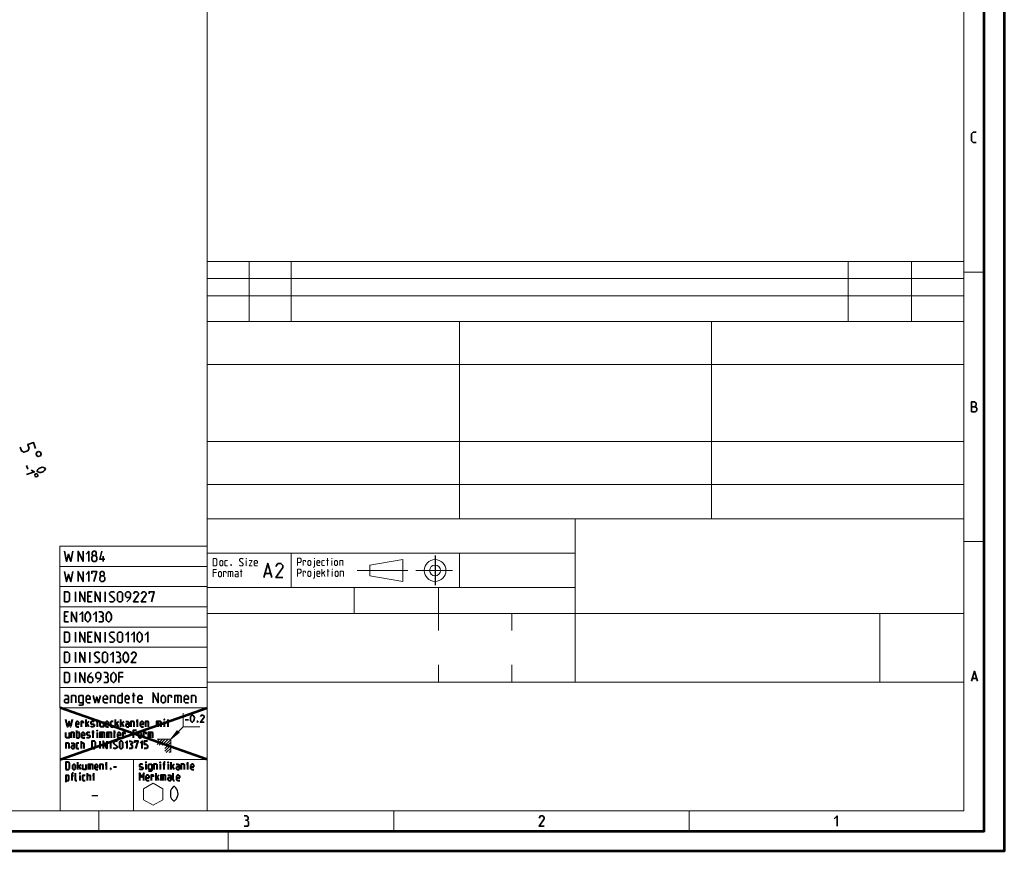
# Paper-space layout 'Layout1' of a CAD drawing. Header units: millimetres. Extents: x -17 to 577, y -5 to 415.
# Tile 3 of 10: x 333 to 577, y -5 to 201. Entities that reach past the tile are written whole.
import ezdxf

# ---------------------------------------------------------------- set-up
doc = ezdxf.new("R2010")
doc.units = ezdxf.units.MM
doc.header["$MEASUREMENT"] = 0
doc.linetypes.add('PV Style 0', pattern=[0.999, 0.609, -0.13, 0.13, -0.13])

psp = doc.layouts.get("Layout1")

# ---------------------------------------------------------------- hatches: boundary and pattern name
at = {"true_color": 0x000000}
psp.add_hatch(color=18, dxfattribs=at).paths.add_polyline_path([(370.8, 22.75), (372.4, 24.85), (372.9, 24.38)])

# ---------------------------------------------------------------- linework, layer by layer
at = {"color": 18, "lineweight": 53, "true_color": 0x000000}
for points in [[(577, 415), (577, -5), (-17, -5)], [(572, 205), (572, 410), (-12, 410), (-12, 0), (572, 0), (572, 205)], [(566.93, 118), (567, 118)], [(379.8, 17.75), (343.4, 30.5)], [(343.4, 17.75), (379.8, 30.5)]]:
    psp.add_lwpolyline(points, dxfattribs=at)
at = {"color": 18, "lineweight": 13, "true_color": 0x000000}
for points in [[(567, 205), (567, 5), (-7, 5), (-7, 405), (567, 405), (567, 205)], [(379.8, 405), (379.8, 5)], [(567, 141), (567, 126.13), (379.8, 126.13)], [(379.8, 141), (567, 141)], [(379.8, 126.13), (379.8, 141)], [(390.2, 141), (390.2, 126.13)], [(400.6, 126.13), (400.6, 141)], [(538.4, 141), (538.4, 126.13)], [(554, 126.13), (554, 141)], [(567, 136.75), (379.8, 136.75)], [(567, 138.33), (572, 138.33)], [(379.8, 132.5), (567, 132.5)], [(567, 126.13), (567, 5), (379.8, 5)], [(567, 126.13), (379.8, 126.13)], [(379.8, 5), (379.8, 126.13)], [(442.2, 126.13), (442.2, 77.25)], [(504.6, 126.13), (504.6, 77.25)], [(379.8, 115.5), (567, 115.5)], [(567, 96.38), (379.8, 96.38)], [(379.8, 85.75), (567, 85.75)], [(567, 77.25), (379.8, 77.25)], [(470.8, 36.88), (470.8, 77.25)], [(567, 71.68), (572, 71.68)], [(379.8, 70.5), (343.38, 70.5)], [(343.38, 70.5), (343.38, 30.5)], [(379.8, 70.5), (379.8, 30.5)], [(470.8, 68.75), (379.8, 68.75)], [(400.6, 68.75), (400.6, 60.25)], [(442.2, 68.75), (442.2, 60.25)], [(420.08, 65.85), (428.18, 67.2)], [(420.08, 63.15), (420.08, 65.85)], [(428.18, 67.2), (428.18, 61.8)], [(379.8, 65.5), (343.38, 65.5)], [(416.9, 64.5), (429.48, 64.5)], [(431.45, 64.5), (440.5, 64.5)], [(428.18, 61.8), (420.08, 63.15)], [(379.8, 60.5), (343.38, 60.5)], [(379.8, 60.25), (470.8, 60.25)], [(416.2, 53.88), (416.2, 60.25)], [(437, 60.25), (437, 49.63)], [(379.8, 55.5), (343.38, 55.5)], [(567, 53.88), (379.8, 53.88)], [(455.2, 53.88), (455.2, 49.63)], [(546.2, 36.88), (546.2, 53.88)], [(379.8, 50.5), (343.38, 50.5)], [(379.8, 45.5), (343.38, 45.5)], [(379.8, 40.5), (343.38, 40.5)], [(437, 36.88), (437, 41.13)], [(455.2, 41.13), (455.2, 36.88)], [(379.8, 36.88), (567, 36.88)], [(379.8, 35.5), (343.38, 35.5)], [(343.38, 30.5), (379.8, 30.5)], [(379.8, 30.5), (379.8, 5), (343.4, 5)], [(379.8, 30.5), (343.4, 30.5)], [(343.4, 30.5), (343.4, 5)], [(373.88, 29.18), (373.88, 25.83)], [(373.88, 25.83), (370.8, 22.75)], [(370.8, 22.75), (370.8, 22.75), (372.9, 24.38), (372.4, 24.85), (370.8, 22.75)], [(372.4, 24.85), (370.8, 22.75)], [(372.9, 24.38), (370.8, 22.75)], [(372.9, 24.38), (372.4, 24.85)], [(373.88, 25.83), (377.98, 25.83)], [(370.8, 22.75), (367.43, 22.75)], [(368.05, 22.75), (367.43, 22.13)], [(367.43, 21.43), (368.75, 22.75)], [(369.45, 22.75), (367.95, 21.25)], [(368.68, 21.25), (370.18, 22.75)], [(370.8, 22.68), (369.3, 21.18)], [(369.3, 20.48), (370.8, 21.98)], [(370.8, 19.45), (370.8, 22.75)], [(370.8, 21.25), (369.3, 19.78)], [(369.7, 19.45), (370.8, 20.55)], [(370.8, 19.85), (370.4, 19.45)], [(343.4, 17.75), (379.8, 17.75)], [(361.6, 5), (361.6, 17.75)], [(366.45, 11.88), (364.08, 10.5)], [(364.08, 10.5), (364.08, 7.75)], [(368.83, 10.5), (366.45, 11.88)], [(368.83, 7.75), (368.83, 10.5)], [(364.08, 7.75), (366.45, 6.38)], [(366.45, 6.38), (368.83, 7.75)], [(353, 5), (353, 0)], [(426, 5), (426, 0)], [(499, 5), (499, 0)], [(385, 0), (385, -5)]]:
    psp.add_lwpolyline(points, dxfattribs=at)
at = {"color": 80, "lineweight": 35, "true_color": 0x37ff26}
for points in [[(569.28, 172.93), (568.92, 172.55), (568.92, 170.78)], [(568.92, 170.78), (569.28, 170.43), (570, 170.43)], [(570, 172.93), (569.28, 172.93)], [(569.48, 106.25), (568.92, 106.25), (568.92, 103.75)], [(568.92, 105), (569.65, 105)], [(569.65, 105), (570, 105.35), (570, 105.9), (569.65, 106.2), (569.48, 106.25)], [(569.83, 105), (569.65, 105)], [(570.17, 104.1), (570.17, 104.65), (569.83, 105)], [(568.92, 103.75), (569.83, 103.75), (570.17, 104.1)], [(335.75, 94.72), (335.43, 94.08), (334.48, 93.75), (333.85, 94.08), (333.52, 95.03)], [(337.33, 94.72), (336.85, 96.15), (335.43, 95.65), (335.75, 94.72)], [(337.65, 92.85), (337.48, 93.4), (337.65, 93.78)], [(337.65, 93.78), (337.93, 93.88)], [(338.58, 92.85), (338.02, 92.68), (337.65, 92.85)], [(337.93, 93.88), (338.2, 93.95), (338.58, 93.78)], [(338.58, 93.78), (338.75, 93.22), (338.58, 92.85)], [(335.4, 89.6), (335.13, 90.45)], [(335.08, 88.23), (337.08, 88.9), (336.3, 89.28)], [(337.15, 88.1), (337.25, 88.33), (337.43, 88.38)], [(337.48, 87.68), (337.27, 87.78), (337.15, 88.1)], [(337.43, 88.38), (337.6, 88.45), (337.83, 88.33)], [(337.83, 87.78), (337.48, 87.68)], [(338.15, 89.75), (337.93, 89.5), (337.73, 89.12)], [(337.73, 89.12), (337.77, 88.97), (338.15, 88.8)], [(337.83, 88.33), (337.93, 88), (337.83, 87.78)], [(338.58, 89.88), (338.15, 89.75), (337.93, 89.5)], [(339, 90.03), (338.58, 89.88)], [(339.73, 89.8), (339.35, 89.97), (339, 90.03)], [(339.77, 89.65), (339.73, 89.8)], [(346.6, 69.25), (346.08, 66.75), (345.52, 68.53), (345, 66.75), (344.48, 69.25)], [(349.1, 69.25), (349.1, 66.75), (347.85, 69.25), (347.85, 66.75)], [(350.52, 66.75), (350.52, 69.25), (349.83, 68.53)], [(351.6, 69.25), (351.38, 68.88), (351.38, 68.35)], [(351.38, 68.35), (351.6, 68.18)], [(352.15, 69.25), (351.6, 69.25)], [(352.38, 68.35), (352.38, 68.88), (352.15, 69.25)], [(352.15, 68.18), (352.38, 68.35)], [(353.75, 69.25), (353.23, 67.28), (354.48, 67.28)], [(351.6, 68.18), (351.25, 67.8), (351.25, 67.1)], [(351.25, 67.1), (351.6, 66.75), (352.15, 66.75), (352.5, 67.1)], [(352.15, 68.18), (351.6, 68.18)], [(352.5, 67.1), (352.5, 67.8), (352.15, 68.18)], [(354.05, 68), (354.05, 66.75)], [(395.8, 62.75), (394.8, 66.25), (393.8, 62.75)], [(396.8, 65.5), (397.3, 66.25), (398.05, 66.25), (398.55, 65.75), (398.55, 65.25), (396.8, 62.75), (398.55, 62.75)], [(346.6, 64.25), (346.08, 61.75), (345.52, 63.53), (345, 61.75), (344.48, 64.25)], [(349.1, 64.25), (349.1, 61.75), (347.85, 64.25), (347.85, 61.75)], [(350.52, 61.75), (350.52, 64.25), (349.83, 63.53)], [(351.77, 61.75), (352.5, 64.25), (351.25, 64.25), (351.25, 63.7)], [(353.58, 64.25), (353.33, 63.88), (353.33, 63.35)], [(353.33, 63.35), (353.58, 63.17)], [(354.1, 64.25), (353.58, 64.25)], [(354.35, 63.35), (354.35, 63.88), (354.1, 64.25)], [(354.48, 62.1), (354.48, 62.8), (354.1, 63.17), (354.35, 63.35)], [(395.48, 63.75), (394.13, 63.75)], [(353.58, 63.17), (353.23, 62.8), (353.23, 62.1)], [(353.23, 62.1), (353.58, 61.75), (354.1, 61.75), (354.48, 62.1)], [(354.1, 63.17), (353.58, 63.17)], [(345.73, 57.1), (345.73, 58.88), (345.35, 59.25), (344.48, 59.25), (344.48, 58)], [(347.2, 59.25), (347.2, 56.75)], [(349.58, 59.25), (349.58, 56.75), (348.33, 59.25), (348.33, 56.75)], [(351.38, 59.25), (350.3, 59.25), (350.3, 56.75)], [(353.33, 59.25), (353.33, 56.75), (352.08, 59.25), (352.08, 56.75)], [(354.53, 59.25), (354.53, 56.75)], [(356, 59.25), (355.65, 58.88), (355.65, 58.53)], [(355.65, 58.53), (356.9, 57.45)], [(356.9, 59.05), (356.73, 59.25), (356, 59.25)], [(357.98, 59.25), (357.62, 58.88), (357.62, 58)], [(358.88, 57.1), (358.88, 58.88), (358.5, 59.25), (357.98, 59.25)], [(359.58, 58.88), (359.95, 59.25), (360.48, 59.25)], [(360.73, 57.8), (359.95, 57.8), (359.58, 58.17), (359.58, 58.88)], [(360.48, 59.25), (360.83, 58.88), (360.83, 58.17)], [(361.55, 58.7), (361.9, 59.25), (362.45, 59.25)], [(362.8, 58.53), (361.55, 56.75), (362.8, 56.75)], [(362.45, 59.25), (362.8, 58.88), (362.8, 58.53)], [(363.5, 58.7), (363.88, 59.25), (364.4, 59.25)], [(364.75, 58.53), (363.5, 56.75), (364.75, 56.75)], [(364.4, 59.25), (364.75, 58.88), (364.75, 58.53)], [(366, 56.75), (366.73, 59.25), (365.48, 59.25), (365.48, 58.7)], [(344.48, 58), (344.48, 56.75)], [(344.48, 56.75), (345.35, 56.75), (345.73, 57.1)], [(350.3, 58.17), (351, 58.17)], [(351.38, 56.75), (350.3, 56.75)], [(356.55, 56.75), (355.83, 56.75), (355.65, 56.92)], [(356.9, 57.45), (356.9, 57.1), (356.55, 56.75)], [(357.62, 58), (357.62, 57.1), (357.98, 56.75)], [(357.98, 56.75), (358.5, 56.75), (358.88, 57.1)], [(360.83, 58.17), (360.65, 57.45), (359.95, 56.75)], [(345.52, 54.25), (344.48, 54.25), (344.48, 51.75)], [(347.5, 54.25), (347.5, 51.75), (346.25, 54.25), (346.25, 51.75)], [(348.93, 51.75), (348.93, 54.25), (348.23, 53.53)], [(349.83, 53.88), (349.65, 53.53), (349.65, 53)], [(350.35, 54.25), (350.18, 54.25), (349.83, 53.88)], [(352.33, 51.75), (352.33, 54.25), (351.6, 53.53)], [(353.02, 54.25), (353.75, 54.25)], [(353.75, 54.25), (354.05, 53.88), (354.05, 53.35)], [(355, 53.88), (354.83, 53.53), (354.83, 53)], [(355.52, 54.25), (355.35, 54.25), (355, 53.88)], [(344.48, 53.17), (345.18, 53.17)], [(345.52, 51.75), (344.48, 51.75)], [(349.65, 53), (349.65, 52.45), (349.83, 52.1)], [(349.65, 52.45), (349.83, 52.1), (350.18, 51.75)], [(350.18, 51.75), (350.35, 51.75), (350.73, 52.1)], [(353.93, 51.75), (353.02, 51.75)], [(353.4, 53.17), (353.75, 53.17), (354.1, 52.8)], [(354.05, 53.35), (353.75, 53.17)], [(354.1, 52.8), (354.1, 51.92), (353.93, 51.75)], [(354.83, 53), (354.83, 52.45), (355, 52.1)], [(354.83, 52.45), (355, 52.1), (355.35, 51.75)], [(355.35, 51.75), (355.52, 51.75), (355.9, 52.1)], [(345.73, 47.1), (345.73, 48.88), (345.35, 49.25), (344.48, 49.25), (344.48, 48)], [(347.2, 49.25), (347.2, 46.75)], [(349.58, 49.25), (349.58, 46.75), (348.33, 49.25), (348.33, 46.75)], [(351.38, 49.25), (350.3, 49.25), (350.3, 46.75)], [(353.33, 49.25), (353.33, 46.75), (352.08, 49.25), (352.08, 46.75)], [(354.53, 49.25), (354.53, 46.75)], [(356, 49.25), (355.65, 48.88), (355.65, 48.53)], [(356.9, 49.05), (356.73, 49.25), (356, 49.25)], [(357.98, 49.25), (357.62, 48.88), (357.62, 48)], [(358.88, 47.1), (358.88, 48.88), (358.5, 49.25), (357.98, 49.25)], [(360.3, 46.75), (360.3, 49.25), (359.58, 48.53)], [(361.73, 46.75), (361.73, 49.25), (361, 48.53)], [(362.62, 48.88), (362.45, 48.53), (362.45, 48)], [(363.15, 49.25), (362.98, 49.25), (362.62, 48.88)], [(363.7, 48.53), (363.5, 48.88), (363.15, 49.25)], [(365.13, 46.75), (365.13, 49.25), (364.4, 48.53)], [(344.48, 48), (344.48, 46.75)], [(344.48, 46.75), (345.35, 46.75), (345.73, 47.1)], [(350.3, 48.18), (351, 48.18)], [(351.38, 46.75), (350.3, 46.75)], [(355.65, 48.53), (356.9, 47.45)], [(356.55, 46.75), (355.83, 46.75), (355.65, 46.92)], [(356.9, 47.45), (356.9, 47.1), (356.55, 46.75)], [(357.62, 48), (357.62, 47.1), (357.98, 46.75)], [(357.98, 46.75), (358.5, 46.75), (358.88, 47.1)], [(362.45, 48), (362.45, 47.45), (362.62, 47.1)], [(362.45, 47.45), (362.62, 47.1), (362.98, 46.75)], [(362.98, 46.75), (363.15, 46.75), (363.5, 47.1)], [(363.5, 47.1), (363.7, 47.45), (363.7, 48.53)], [(345.73, 42.1), (345.73, 43.88), (345.35, 44.25), (344.48, 44.25), (344.48, 43)], [(347.2, 44.25), (347.2, 41.75)], [(349.58, 44.25), (349.58, 41.75), (348.33, 44.25), (348.33, 41.75)], [(350.77, 44.25), (350.77, 41.75)], [(352.25, 44.25), (351.9, 43.88), (351.9, 43.53)], [(353.15, 44.05), (352.98, 44.25), (352.25, 44.25)], [(354.23, 44.25), (353.88, 43.88), (353.88, 43)], [(355.12, 42.1), (355.12, 43.88), (354.75, 44.25), (354.23, 44.25)], [(356.55, 41.75), (356.55, 44.25), (355.83, 43.53)], [(357.25, 44.25), (357.98, 44.25)], [(357.98, 44.25), (358.27, 43.88), (358.27, 43.35)], [(359.23, 43.88), (359.05, 43.53), (359.05, 43)], [(359.75, 44.25), (359.58, 44.25), (359.23, 43.88)], [(361, 43.7), (361.38, 44.25), (361.9, 44.25)], [(361.9, 44.25), (362.25, 43.88), (362.25, 43.53)], [(344.48, 43), (344.48, 41.75)], [(344.48, 41.75), (345.35, 41.75), (345.73, 42.1)], [(351.9, 43.53), (353.15, 42.45)], [(352.8, 41.75), (352.08, 41.75), (351.9, 41.92)], [(353.15, 42.45), (353.15, 42.1), (352.8, 41.75)], [(353.88, 43), (353.88, 42.1), (354.23, 41.75)], [(354.23, 41.75), (354.75, 41.75), (355.12, 42.1)], [(358.33, 41.92), (358.15, 41.75), (357.25, 41.75)], [(357.62, 43.17), (357.98, 43.17)], [(358.27, 43.35), (357.98, 43.17)], [(357.98, 43.17), (358.33, 42.8), (358.33, 41.92)], [(359.05, 43), (359.05, 42.45), (359.23, 42.1)], [(359.05, 42.45), (359.23, 42.1), (359.58, 41.75)], [(359.58, 41.75), (359.75, 41.75), (360.12, 42.1)], [(362.25, 43.53), (361, 41.75), (362.25, 41.75)], [(345.73, 37.1), (345.73, 38.88), (345.35, 39.25), (344.48, 39.25), (344.48, 38)], [(347.2, 39.25), (347.2, 36.75)], [(349.58, 39.25), (349.58, 36.75), (348.33, 39.25), (348.33, 36.75)], [(350.3, 38), (350.65, 38.7), (351.2, 39.25)], [(352.25, 38.88), (352.62, 39.25), (353.15, 39.25)], [(353.15, 39.25), (353.5, 38.88), (353.5, 38.17)], [(354.23, 39.25), (354.95, 39.25)], [(354.95, 39.25), (355.23, 38.88), (355.23, 38.35)], [(356.73, 39.25), (356.55, 39.25), (356.2, 38.88)], [(359.05, 39.25), (357.98, 39.25), (357.98, 36.75)], [(570.35, 37.08), (569.65, 39.58), (568.92, 37.08)], [(344.48, 38), (344.48, 36.75)], [(344.48, 36.75), (345.35, 36.75), (345.73, 37.1)], [(350.65, 36.75), (350.3, 37.1), (350.3, 38)], [(350.43, 38.17), (351.2, 38.17)], [(351.55, 37.1), (351.2, 36.75), (350.65, 36.75)], [(351.2, 38.17), (351.55, 37.8), (351.55, 37.1)], [(353.4, 37.8), (352.62, 37.8), (352.25, 38.17), (352.25, 38.88)], [(353.5, 38.17), (353.33, 37.45), (352.62, 36.75)], [(355.3, 36.92), (355.12, 36.75), (354.23, 36.75)], [(354.58, 38.17), (354.95, 38.17)], [(355.23, 38.35), (354.95, 38.17)], [(354.95, 38.17), (355.3, 37.8), (355.3, 36.92)], [(356.2, 38.88), (356, 38.53), (356, 38)], [(356, 38), (356, 37.45), (356.2, 37.1)], [(356, 37.45), (356.2, 37.1), (356.55, 36.75)], [(356.55, 36.75), (356.73, 36.75), (357.08, 37.1)], [(357.98, 38.17), (359.05, 38.17)], [(570.13, 37.8), (569.18, 37.8)], [(358.75, 31.75), (358.75, 34.25)], [(361.55, 34.25), (361.55, 31.75)], [(367.68, 34.25), (367.68, 31.75), (366.43, 34.25), (366.43, 31.75)], [(344.48, 33.53), (345.35, 33.53)], [(345.52, 32.62), (344.83, 32.62), (344.48, 32.45)], [(344.48, 32.45), (344.48, 31.93)], [(344.48, 31.93), (344.83, 31.75), (345.52, 31.75)], [(345.35, 33.53), (345.52, 33.17), (345.52, 31.75)], [(347.33, 31.75), (347.33, 33.35), (347.15, 33.53), (346.25, 33.53), (346.25, 31.75)], [(348.02, 33.35), (348.23, 33.53), (349.1, 33.53)], [(349.1, 33.53), (349.1, 31.38), (348.93, 31.15), (348.02, 31.15)], [(349.1, 31.75), (348.23, 31.75), (348.02, 31.93), (348.02, 33.35)], [(350.52, 33.53), (350.18, 33.53), (349.83, 33.17)], [(349.83, 32.62), (350.9, 32.62), (350.9, 33.17), (350.52, 33.53)], [(349.83, 33.17), (349.83, 32.1)], [(349.83, 32.1), (350.18, 31.75), (350.9, 31.75)], [(353.4, 33.53), (352.93, 31.75), (352.5, 33.17), (352.08, 31.75), (351.6, 33.53)], [(354.83, 33.53), (354.48, 33.53), (354.1, 33.17)], [(354.1, 32.62), (355.18, 32.62), (355.18, 33.17), (354.83, 33.53)], [(354.1, 33.17), (354.1, 32.1)], [(354.1, 32.1), (354.48, 31.75), (355.18, 31.75)], [(356.98, 31.75), (356.98, 33.35), (356.77, 33.53), (355.9, 33.53), (355.9, 31.75)], [(358.75, 33.53), (358.02, 33.53), (357.68, 33.35)], [(357.68, 33.35), (357.68, 31.93)], [(357.68, 31.93), (358.02, 31.75), (358.75, 31.75)], [(360.18, 33.53), (359.83, 33.53), (359.48, 33.17)], [(359.48, 33.17), (359.48, 32.1)], [(359.48, 32.62), (360.52, 32.62)], [(359.48, 32.1), (359.83, 31.75), (360.52, 31.75)], [(360.52, 32.62), (360.52, 33.17), (360.18, 33.53)], [(361.98, 33.53), (361.25, 33.53)], [(362.68, 32.62), (363.75, 32.62), (363.75, 33.17), (363.4, 33.53), (363.02, 33.53), (362.68, 33.17)], [(362.68, 33.17), (362.68, 32.1), (363.02, 31.75)], [(363.02, 31.75), (363.75, 31.75)], [(369.1, 33.53), (368.75, 33.53), (368.4, 33.17)], [(368.4, 33.17), (368.4, 32.62)], [(368.4, 32.62), (368.4, 32.1), (368.75, 31.75)], [(368.75, 31.75), (369.1, 31.75), (369.48, 32.1)], [(369.48, 32.1), (369.48, 33.17), (369.1, 33.53)], [(370.9, 33.53), (370.18, 33.53), (370.18, 31.75)], [(371, 33), (371, 33.35), (370.9, 33.53)], [(373.4, 31.75), (373.4, 33.35), (373.23, 33.53), (371.77, 33.53), (371.77, 31.75)], [(372.55, 31.75), (372.55, 33.53)], [(374.83, 33.53), (374.48, 33.53), (374.1, 33.17)], [(374.1, 32.62), (375.18, 32.62), (375.18, 33.17), (374.83, 33.53)], [(374.1, 33.17), (374.1, 32.1)], [(374.1, 32.1), (374.48, 31.75), (375.18, 31.75)], [(376.98, 31.75), (376.98, 33.35), (376.77, 33.53), (375.9, 33.53), (375.9, 31.75)], [(375.15, 27.55), (374.38, 27.55)], [(375.8, 28.45), (375.68, 28.2), (375.68, 27.83)], [(375.68, 27.83), (375.68, 27.43), (375.8, 27.18)], [(375.68, 27.43), (375.8, 27.18), (376.05, 26.93)], [(376.18, 28.73), (376.05, 28.73), (375.8, 28.45)], [(376.05, 26.93), (376.18, 26.93), (376.45, 27.18)], [(377.5, 27.18), (377.48, 27.23), (377.38, 27.23), (377.35, 27.12)], [(377.35, 27.12), (377.35, 27.1), (377.38, 27)], [(377.38, 27), (377.48, 27), (377.52, 27.1)], [(377.52, 27.1), (377.52, 27.12), (377.5, 27.18)], [(378.12, 28.33), (378.38, 28.73), (378.75, 28.73)], [(379.02, 28.2), (378.12, 26.93), (379.02, 26.93)], [(378.75, 28.73), (379.02, 28.45), (379.02, 28.2)], [(388.93, 3.75), (389.65, 3.75)], [(389.27, 2.67), (389.65, 2.67), (390, 2.33)], [(389.65, 3.75), (389.95, 3.4), (389.95, 2.85)], [(389.95, 2.85), (389.65, 2.67)], [(461.93, 3.23), (462.27, 3.75)], [(463.18, 3.4), (463.18, 3.03), (461.93, 1.25), (463.18, 1.25)], [(462.27, 3.75), (462.83, 3.75), (463.18, 3.4)], [(535.65, 1.25), (535.65, 3.75), (534.93, 3.03)], [(389.83, 1.25), (388.93, 1.25)], [(390, 2.33), (390, 1.43), (389.83, 1.25)]]:
    psp.add_lwpolyline(points, dxfattribs=at)
at = {"color": 80, "lineweight": 18, "true_color": 0x37ff26}
for points in [[(381.95, 67.45), (381.3, 67.45), (381.3, 66.55)], [(381.3, 66.55), (381.3, 65.65)], [(381.3, 65.65), (381.95, 65.65), (382.2, 65.9)], [(382.2, 65.9), (382.2, 67.18), (381.95, 67.45)], [(383.7, 65.9), (383.7, 66.68), (383.45, 66.93), (383.18, 66.93), (382.93, 66.68), (382.93, 66.28)], [(382.93, 66.28), (382.93, 65.9), (383.18, 65.65)], [(383.18, 65.65), (383.45, 65.65), (383.7, 65.9)], [(384.85, 66.93), (384.35, 66.93), (384.2, 66.8)], [(384.2, 66.8), (384.2, 65.78)], [(384.2, 65.78), (384.35, 65.65), (384.85, 65.65)], [(385.77, 65.9), (385.75, 65.95), (385.68, 65.95), (385.62, 65.85)], [(385.62, 65.85), (385.62, 65.8), (385.68, 65.72)], [(385.68, 65.72), (385.75, 65.72), (385.8, 65.8)], [(385.8, 65.8), (385.8, 65.85), (385.77, 65.9)], [(388.08, 67.45), (387.8, 67.18), (387.8, 66.93)], [(387.8, 66.93), (388.7, 66.15), (388.7, 65.9), (388.45, 65.65), (387.95, 65.65), (387.8, 65.78)], [(388.7, 67.3), (388.58, 67.45), (388.08, 67.45)], [(389.48, 67.38), (389.48, 67.3), (389.52, 67.45), (389.48, 67.45), (389.48, 67.38)], [(389.48, 66.93), (389.48, 65.65)], [(390.95, 65.65), (390.18, 65.65), (390.95, 66.93), (390.18, 66.93)], [(391.45, 66.28), (392.23, 66.28), (392.23, 66.68), (391.98, 66.93), (391.7, 66.93), (391.45, 66.68), (391.45, 65.9), (391.7, 65.65), (392.23, 65.65)], [(403.05, 66.75), (403.05, 67.28), (402.77, 67.53), (402.15, 67.53), (402.15, 65.72)], [(402.15, 66.5), (402.77, 66.5), (403.05, 66.75)], [(404.08, 67), (403.55, 67), (403.55, 65.72)], [(404.15, 66.62), (404.15, 66.88), (404.08, 67)], [(405.48, 65.97), (405.48, 66.75), (405.23, 67), (404.98, 67), (404.73, 66.75), (404.73, 66.38)], [(404.73, 66.38), (404.73, 65.97), (404.98, 65.72)], [(404.98, 65.72), (405.23, 65.72), (405.48, 65.97)], [(406.37, 67), (406.37, 65.47), (406.25, 65.3), (406, 65.3)], [(406.37, 67.45), (406.37, 67.4), (406.35, 67.53), (406.37, 67.53), (406.37, 67.45)], [(406.9, 66.38), (407.68, 66.38), (407.68, 66.75), (407.43, 67), (407.15, 67), (406.9, 66.75), (406.9, 65.97), (407.15, 65.72), (407.68, 65.72)], [(408.83, 67), (408.33, 67), (408.18, 66.88)], [(408.18, 66.88), (408.18, 65.85)], [(408.18, 65.85), (408.33, 65.72), (408.83, 65.72)], [(409.85, 67), (409.35, 67)], [(409.55, 67.53), (409.55, 65.72)], [(410.62, 67.45), (410.62, 67.4), (410.68, 67.53), (410.62, 67.53), (410.62, 67.45)], [(410.62, 67), (410.62, 65.72)], [(412.08, 65.97), (412.08, 66.75), (411.83, 67), (411.58, 67), (411.33, 66.75), (411.33, 66.38)], [(411.33, 66.38), (411.33, 65.97), (411.58, 65.72)], [(411.58, 65.72), (411.83, 65.72), (412.08, 65.97)], [(413.38, 65.72), (413.38, 66.88), (413.25, 67), (412.6, 67), (412.6, 65.72)], [(382.08, 64.75), (381.3, 64.75), (381.3, 62.95)], [(381.3, 63.98), (382.08, 63.98)], [(383.1, 64.22), (382.85, 64.22), (382.58, 63.98)], [(382.58, 63.98), (382.58, 63.58)], [(382.58, 63.58), (382.58, 63.2), (382.85, 62.95)], [(383.35, 63.2), (383.35, 63.98), (383.1, 64.22)], [(384.38, 64.22), (383.88, 64.22), (383.88, 62.95)], [(384.48, 63.85), (384.48, 64.1), (384.38, 64.22)], [(386.18, 62.95), (386.18, 64.1), (386.05, 64.22), (385.02, 64.22), (385.02, 62.95)], [(385.58, 62.95), (385.58, 64.22)], [(386.7, 64.22), (387.35, 64.22)], [(387.48, 63.58), (386.95, 63.58), (386.7, 63.45)], [(386.7, 63.45), (386.7, 63.08)], [(387.35, 64.22), (387.48, 63.98), (387.48, 62.95)], [(388.5, 64.22), (387.98, 64.22)], [(388.2, 64.75), (388.2, 62.95)], [(403.05, 64.05), (403.05, 64.58), (402.77, 64.83), (402.15, 64.83), (402.15, 63.03)], [(402.15, 63.8), (402.77, 63.8), (403.05, 64.05)], [(404.08, 64.3), (403.55, 64.3), (403.55, 63.03)], [(404.15, 63.92), (404.15, 64.18), (404.08, 64.3)], [(405.48, 63.28), (405.48, 64.05), (405.23, 64.3), (404.98, 64.3), (404.73, 64.05), (404.73, 63.67)], [(404.73, 63.67), (404.73, 63.28), (404.98, 63.03)], [(406.37, 64.3), (406.37, 62.78), (406.25, 62.6), (406, 62.6)], [(406.37, 64.75), (406.37, 64.7), (406.35, 64.83), (406.37, 64.83), (406.37, 64.75)], [(406.9, 63.67), (407.68, 63.67), (407.68, 64.05), (407.43, 64.3), (407.15, 64.3), (406.9, 64.05), (406.9, 63.28), (407.15, 63.03), (407.68, 63.03)], [(408.18, 64.83), (408.18, 63.03)], [(408.95, 64.3), (408.18, 63.67)], [(408.95, 63.03), (408.58, 63.92)], [(409.98, 64.3), (409.48, 64.3)], [(409.68, 64.83), (409.68, 63.03)], [(410.75, 64.75), (410.75, 64.7), (410.8, 64.83), (410.75, 64.83), (410.75, 64.75)], [(410.75, 64.3), (410.75, 63.03)], [(412.23, 63.28), (412.23, 64.05), (411.95, 64.3), (411.7, 64.3), (411.45, 64.05), (411.45, 63.67)], [(411.45, 63.67), (411.45, 63.28), (411.7, 63.03)], [(413.5, 63.03), (413.5, 64.18), (413.38, 64.3), (412.73, 64.3), (412.73, 63.03)], [(382.85, 62.95), (383.1, 62.95), (383.35, 63.2)], [(386.7, 63.08), (386.95, 62.95), (387.48, 62.95)], [(404.98, 63.03), (405.23, 63.03), (405.48, 63.28)], [(411.7, 63.03), (411.95, 63.03), (412.23, 63.28)]]:
    psp.add_lwpolyline(points, dxfattribs=at)
at = {"color": 18, "linetype": 'PV Style 0', "lineweight": 25, "ltscale": 12, "true_color": 0x000000}
psp.add_lwpolyline([(436.18, 68.2), (436.18, 60.8)], dxfattribs=at)
at = {"color": 80, "lineweight": 40, "true_color": 0x37ff26}
for points in [[(346.43, 27.62), (346.02, 25.83), (345.65, 27.12), (345.25, 25.83), (344.88, 27.62)], [(347.33, 26.48), (348.08, 26.48), (348.08, 26.88), (347.83, 27.12), (347.58, 27.12), (347.33, 26.88)], [(347.33, 26.88), (347.33, 26.1), (347.58, 25.83)], [(349.12, 27.12), (348.6, 27.12), (348.6, 25.83)], [(349.2, 26.73), (349.2, 27), (349.12, 27.12)], [(349.75, 27.62), (349.75, 25.83)], [(350.52, 27.12), (349.75, 26.48)], [(351.83, 27), (351.68, 27.12), (351.18, 27.12), (351.05, 27), (351.05, 26.6), (351.18, 26.52)], [(352.85, 27.12), (352.33, 27.12)], [(352.55, 27.62), (352.55, 25.83)], [(354.12, 27.12), (354.12, 25.83), (353.48, 25.83), (353.35, 25.98), (353.35, 27.12)], [(354.65, 26.48), (355.43, 26.48), (355.43, 26.88), (355.15, 27.12), (354.9, 27.12), (354.65, 26.88)], [(354.65, 26.88), (354.65, 26.1), (354.9, 25.83)], [(356.58, 27.12), (356.05, 27.12), (355.93, 27), (355.93, 25.98), (356.05, 25.83), (356.58, 25.83)], [(357.08, 27.62), (357.08, 25.83)], [(357.85, 27.12), (357.08, 26.48)], [(358.38, 27.62), (358.38, 25.83)], [(359.15, 27.12), (358.38, 26.48)], [(359.65, 27.12), (360.3, 27.12)], [(360.3, 27.12), (360.43, 26.88), (360.43, 25.83)], [(361.73, 25.83), (361.73, 27), (361.58, 27.12), (360.95, 27.12), (360.95, 25.83)], [(362.75, 27.12), (362.23, 27.12)], [(362.45, 27.62), (362.45, 25.83)], [(363.77, 27.12), (363.52, 27.12), (363.25, 26.88)], [(363.25, 26.48), (364.02, 26.48), (364.02, 26.88), (363.77, 27.12)], [(363.25, 26.88), (363.25, 26.1), (363.52, 25.83)], [(365.33, 25.83), (365.33, 27), (365.18, 27.12), (364.55, 27.12), (364.55, 25.83)], [(368.4, 25.83), (368.4, 27), (368.27, 27.12), (367.25, 27.12), (367.25, 25.83)], [(367.8, 25.83), (367.8, 27.12)], [(369.18, 27.58), (369.18, 27.5), (369.23, 27.62), (369.18, 27.62), (369.18, 27.58)], [(369.18, 27.12), (369.18, 25.83)], [(370.38, 27.12), (369.85, 27.12)], [(370.08, 27.62), (370.08, 25.83)], [(345.65, 24.43), (345.65, 23.12), (345, 23.12), (344.88, 23.27), (344.88, 24.43)], [(346.93, 23.12), (346.93, 24.3), (346.8, 24.43), (346.15, 24.43), (346.15, 23.12)], [(347.45, 24.93), (347.45, 23.12)], [(348.23, 24.3), (348.08, 24.43), (347.45, 24.43)], [(347.58, 25.83), (348.08, 25.83)], [(348.73, 23.77), (349.5, 23.77), (349.5, 24.18), (349.25, 24.43), (348.98, 24.43), (348.73, 24.18)], [(350.77, 24.3), (350.65, 24.43), (350.15, 24.43), (350.02, 24.3), (350.02, 23.9), (350.15, 23.83)], [(350.52, 25.83), (350.15, 26.73)], [(351.68, 25.83), (351.18, 25.83), (351.05, 25.98)], [(351.18, 26.52), (351.68, 26.43), (351.83, 26.35)], [(351.83, 24.43), (351.3, 24.43)], [(351.53, 24.93), (351.53, 23.12)], [(351.83, 26.35), (351.83, 25.98), (351.68, 25.83)], [(352.58, 24.88), (352.58, 24.8), (352.62, 24.93), (352.58, 24.93), (352.58, 24.88)], [(352.58, 24.43), (352.58, 23.12)], [(354.43, 23.12), (354.43, 24.3), (354.3, 24.43), (353.27, 24.43), (353.27, 23.12)], [(353.83, 23.12), (353.83, 24.43)], [(354.9, 25.83), (355.43, 25.83)], [(356.1, 23.12), (356.1, 24.3), (355.98, 24.43), (354.95, 24.43), (354.95, 23.12)], [(355.5, 23.12), (355.5, 24.43)], [(357.13, 24.43), (356.63, 24.43)], [(356.83, 24.93), (356.83, 23.12)], [(357.85, 25.83), (357.48, 26.73)], [(357.65, 23.77), (358.43, 23.77), (358.43, 24.18), (358.15, 24.43), (357.9, 24.43), (357.65, 24.18)], [(359.15, 25.83), (358.75, 26.73)], [(359.45, 24.43), (358.93, 24.43), (358.93, 23.12)], [(359.52, 24.02), (359.52, 24.3), (359.45, 24.43)], [(360.43, 26.48), (359.93, 26.48), (359.65, 26.35)], [(359.65, 26.35), (359.65, 25.98)], [(359.65, 25.98), (359.93, 25.83), (360.43, 25.83)], [(362.28, 24.93), (361.5, 24.93), (361.5, 23.12)], [(363.3, 24.43), (363.05, 24.43), (362.77, 24.18)], [(363.55, 24.18), (363.3, 24.43)], [(363.52, 25.83), (364.02, 25.83)], [(364.58, 24.43), (364.08, 24.43), (364.08, 23.12)], [(364.68, 24.02), (364.68, 24.3), (364.58, 24.43)], [(366.38, 23.12), (366.38, 24.3), (366.25, 24.43), (365.23, 24.43), (365.23, 23.12)], [(365.78, 23.12), (365.78, 24.43)], [(347.45, 23.12), (348.08, 23.12)], [(348.08, 23.12), (348.23, 23.27), (348.23, 24.3)], [(348.6, 22.23), (348.6, 20.43)], [(348.73, 24.18), (348.73, 23.4), (348.98, 23.12)], [(348.98, 23.12), (349.5, 23.12)], [(350.65, 23.12), (350.15, 23.12), (350.02, 23.27)], [(350.15, 23.83), (350.65, 23.73), (350.77, 23.65)], [(350.77, 23.65), (350.77, 23.27), (350.65, 23.12)], [(352.2, 21.98), (351.95, 22.23), (351.3, 22.23), (351.3, 21.33)], [(351.95, 20.43), (352.2, 20.7), (352.2, 21.98)], [(353.27, 22.23), (353.27, 20.43)], [(354.98, 22.23), (354.98, 20.43), (354.08, 22.23), (354.08, 20.43)], [(355.85, 22.23), (355.85, 20.43)], [(357.43, 22.23), (356.93, 22.23), (356.65, 21.98)], [(356.65, 21.98), (356.65, 21.73), (357.55, 20.95)], [(357.55, 22.1), (357.43, 22.23)], [(357.65, 24.18), (357.65, 23.4), (357.9, 23.12)], [(357.9, 23.12), (358.43, 23.12)], [(358.98, 21.98), (358.73, 22.23), (358.33, 22.23), (358.08, 21.98), (358.08, 21.33)], [(358.73, 20.43), (358.98, 20.7), (358.98, 21.98)], [(360, 20.43), (360, 22.23), (359.48, 21.73)], [(360.52, 22.23), (361.02, 22.23)], [(361.02, 22.23), (361.25, 21.98), (361.25, 21.6)], [(361.5, 24.18), (362.28, 24.18)], [(362.18, 20.43), (362.7, 22.23), (361.8, 22.23), (361.8, 21.85)], [(362.77, 24.18), (362.77, 23.77)], [(362.77, 23.77), (362.77, 23.4)], [(362.77, 23.4), (363.05, 23.12), (363.3, 23.12)], [(363.73, 20.43), (363.73, 22.23), (363.23, 21.73)], [(363.3, 23.12), (363.55, 23.4), (363.55, 24.18)], [(365.02, 22.23), (364.25, 22.23), (364.25, 21.48), (364.75, 21.48), (365.02, 21.2)], [(345.65, 20.43), (345.65, 21.6), (345.52, 21.73), (344.88, 21.73), (344.88, 20.43)], [(346.15, 21.73), (346.8, 21.73)], [(346.93, 21.08), (346.43, 21.08), (346.15, 20.95)], [(346.15, 20.95), (346.15, 20.58)], [(346.15, 20.58), (346.43, 20.43), (346.93, 20.43)], [(346.8, 21.73), (346.93, 21.48), (346.93, 20.43)], [(348.08, 21.73), (347.58, 21.73), (347.45, 21.6), (347.45, 20.58), (347.58, 20.43), (348.08, 20.43)], [(349.38, 20.43), (349.38, 21.6), (349.25, 21.73), (348.6, 21.73)], [(351.3, 21.33), (351.3, 20.43), (351.95, 20.43)], [(357.3, 20.43), (356.77, 20.43), (356.65, 20.58)], [(357.55, 20.95), (357.55, 20.7), (357.3, 20.43)], [(358.08, 21.33), (358.08, 20.7), (358.33, 20.43)], [(358.33, 20.43), (358.73, 20.43)], [(361.15, 20.43), (360.52, 20.43)], [(360.77, 21.48), (361.02, 21.48), (361.27, 21.2)], [(361.25, 21.6), (361.02, 21.48)], [(361.27, 21.2), (361.27, 20.58), (361.15, 20.43)], [(364.75, 20.43), (364.25, 20.43)], [(365.02, 21.2), (365.02, 20.7), (364.75, 20.43)], [(345.48, 17.02), (344.83, 17.02), (344.83, 16.12)], [(344.83, 16.12), (344.83, 15.23)], [(344.83, 15.23), (345.48, 15.23), (345.73, 15.48)], [(345.73, 15.48), (345.73, 16.75), (345.48, 17.02)], [(347.23, 15.48), (347.23, 16.25), (346.98, 16.5), (346.73, 16.5), (346.48, 16.25), (346.48, 15.85)], [(346.48, 15.85), (346.48, 15.48), (346.73, 15.23)], [(346.73, 15.23), (346.98, 15.23), (347.23, 15.48)], [(347.75, 17.02), (347.75, 15.23)], [(348.53, 16.5), (347.75, 15.85)], [(348.53, 15.23), (348.13, 16.12)], [(349.8, 16.5), (349.8, 15.23), (349.18, 15.23), (349.02, 15.35), (349.02, 16.5)], [(351.48, 15.23), (351.48, 16.38), (351.35, 16.5), (350.33, 16.5), (350.33, 15.23)], [(350.88, 15.23), (350.88, 16.5)], [(352, 15.85), (352.77, 15.85), (352.77, 16.25), (352.5, 16.5), (352.25, 16.5), (352, 16.25), (352, 15.48), (352.25, 15.23), (352.77, 15.23)], [(354.05, 15.23), (354.05, 16.38), (353.93, 16.5), (353.27, 16.5), (353.27, 15.23)], [(355.08, 16.5), (354.58, 16.5)], [(354.78, 17.02), (354.78, 15.23)], [(356, 15.48), (355.98, 15.53), (355.9, 15.53), (355.85, 15.43)], [(355.85, 15.43), (355.85, 15.4), (355.9, 15.3)], [(355.9, 15.3), (355.98, 15.3), (356.02, 15.4)], [(356.02, 15.4), (356.02, 15.43), (356, 15.48)], [(357.4, 15.85), (356.63, 15.85)], [(363.88, 16.43), (363.75, 16.55), (363.23, 16.55), (363.1, 16.43), (363.1, 16.02), (363.23, 15.95)], [(363.88, 15.78), (363.88, 15.38), (363.75, 15.25), (363.23, 15.25), (363.1, 15.38)], [(363.23, 15.95), (363.75, 15.85), (363.88, 15.78)], [(364.65, 17), (364.65, 16.93), (364.7, 17.05), (364.65, 17.05), (364.65, 17)], [(364.65, 16.55), (364.65, 15.25)], [(365.33, 16.43), (365.48, 16.55), (366.1, 16.55)], [(366.1, 16.55), (366.1, 15), (365.98, 14.82), (365.33, 14.82)], [(366.1, 15.25), (365.48, 15.25), (365.33, 15.38), (365.33, 16.43)], [(367.4, 15.25), (367.4, 16.43), (367.27, 16.55), (366.62, 16.55), (366.62, 15.25)], [(368.18, 17), (368.18, 16.93), (368.2, 17.05), (368.18, 17.05), (368.18, 17)], [(368.18, 16.55), (368.18, 15.25)], [(368.85, 16.55), (369.45, 16.55)], [(369.45, 17.05), (369.2, 17.05), (369.08, 16.93), (369.08, 15.25)], [(370.12, 17), (370.12, 16.93), (370.18, 17.05), (370.12, 17.05), (370.12, 17)], [(370.12, 16.55), (370.12, 15.25)], [(370.83, 17.05), (370.83, 15.25)], [(371.6, 16.55), (370.83, 15.9)], [(371.6, 15.25), (371.2, 16.15)], [(372.1, 16.55), (372.75, 16.55)], [(372.88, 15.9), (372.38, 15.9), (372.1, 15.78)], [(372.1, 15.78), (372.1, 15.38)], [(372.1, 15.38), (372.38, 15.25), (372.88, 15.25)], [(372.75, 16.55), (372.88, 16.27), (372.88, 15.25)], [(374.18, 15.25), (374.18, 16.43), (374.02, 16.55), (373.4, 16.55), (373.4, 15.25)], [(375.2, 16.55), (374.68, 16.55)], [(374.9, 17.05), (374.9, 15.25)], [(376.23, 16.55), (375.98, 16.55), (375.7, 16.27)], [(375.7, 16.27), (375.7, 15.53), (375.98, 15.25)], [(375.7, 15.9), (376.48, 15.9)], [(375.98, 15.25), (376.48, 15.25)], [(376.48, 15.9), (376.48, 16.27), (376.23, 16.55)], [(345.6, 12.65), (345.6, 13.68), (345.48, 13.8), (344.83, 13.8), (344.83, 12.1)], [(344.83, 12.53), (345.48, 12.53), (345.6, 12.65)], [(346.13, 13.8), (346.73, 13.8)], [(346.73, 14.32), (346.48, 14.32), (346.33, 14.2)], [(346.33, 14.2), (346.33, 12.53)], [(347.15, 14.32), (347.15, 12.65), (347.27, 12.53), (347.52, 12.53)], [(348.3, 14.25), (348.3, 14.2), (348.35, 14.32), (348.3, 14.32), (348.3, 14.25)], [(348.3, 13.8), (348.3, 12.53)], [(349.62, 13.8), (349.12, 13.8), (349, 13.68), (349, 12.65), (349.12, 12.53), (349.62, 12.53)], [(350.15, 14.32), (350.15, 12.53)], [(350.93, 12.53), (350.93, 13.68), (350.8, 13.8), (350.15, 13.8)], [(351.95, 13.8), (351.43, 13.8)], [(351.65, 14.32), (351.65, 12.53)], [(364.12, 12.55), (364.12, 14.35), (363.62, 13.32), (363.1, 14.35), (363.1, 12.55)], [(365.18, 13.85), (364.9, 13.85), (364.65, 13.57)], [(364.65, 13.57), (364.65, 12.82), (364.9, 12.55)], [(364.65, 13.2), (365.43, 13.2)], [(364.9, 12.55), (365.43, 12.55)], [(365.43, 13.2), (365.43, 13.57), (365.18, 13.85)], [(366.45, 13.85), (365.93, 13.85), (365.93, 12.55)], [(366.52, 13.45), (366.52, 13.73), (366.45, 13.85)], [(367.1, 14.35), (367.1, 12.55)], [(367.88, 13.85), (367.1, 13.2)], [(367.88, 12.55), (367.48, 13.45)], [(369.52, 12.55), (369.52, 13.73), (369.4, 13.85), (368.38, 13.85), (368.38, 12.55)], [(368.93, 12.55), (368.93, 13.85)], [(370.05, 13.85), (370.7, 13.85)], [(370.83, 13.2), (370.3, 13.2), (370.05, 13.07)], [(370.05, 13.07), (370.05, 12.68)], [(370.05, 12.68), (370.3, 12.55), (370.83, 12.55)], [(370.7, 13.85), (370.83, 13.57), (370.83, 12.55)], [(371.33, 14.35), (371.33, 12.68)], [(371.33, 12.68), (371.48, 12.55), (371.73, 12.55)], [(372.75, 13.85), (372.5, 13.85), (372.23, 13.57)], [(372.23, 13.57), (372.23, 12.82), (372.5, 12.55)], [(372.23, 13.2), (373, 13.2)], [(372.5, 12.55), (373, 12.55)], [(373, 13.2), (373, 13.57), (372.75, 13.85)]]:
    psp.add_lwpolyline(points, dxfattribs=at)
at = {"color": 80, "lineweight": 25, "true_color": 0x37ff26}
for points in [[(370.95, 10.5), (370.7, 10), (370.7, 9.25)], [(371.7, 11), (371.45, 11), (370.95, 10.5)], [(352.75, 8.75), (351.25, 8.75)], [(370.7, 9.25), (370.7, 8.5), (370.95, 8)], [(370.7, 8.5), (370.95, 8), (371.45, 7.5)], [(371.45, 7.5), (371.7, 7.5), (372.2, 8)]]:
    psp.add_lwpolyline(points, dxfattribs=at)
at = {"color": 18, "lineweight": 13, "true_color": 0x000000}
for radius in [2.7, 1.35]:
    psp.add_circle((436.18, 64.5), radius, dxfattribs=at)
at = {"color": 80, "lineweight": 35, "true_color": 0x37ff26}
for centre, radius, start, end in [((338.54, 90.03), 1.29, 252.4473, 342.7784), ((349.43, 52.98), 1.57, 325.7088, 54.0791), ((354.61, 52.98), 1.57, 325.7063, 54.0814), ((358.83, 42.98), 1.57, 325.7063, 54.0814), ((355.74, 37.99), 1.6, 326.3359, 52.1566), ((375.52, 27.81), 1.13, 325.8036, 54.3176)]:
    psp.add_arc(centre, radius, start, end, dxfattribs=at)
at = {"color": 80, "lineweight": 25, "true_color": 0x37ff26}
psp.add_arc((370.4, 9.24), 2.19, 325.4672, 53.4575, dxfattribs=at)

doc.saveas('drawing.dxf')
